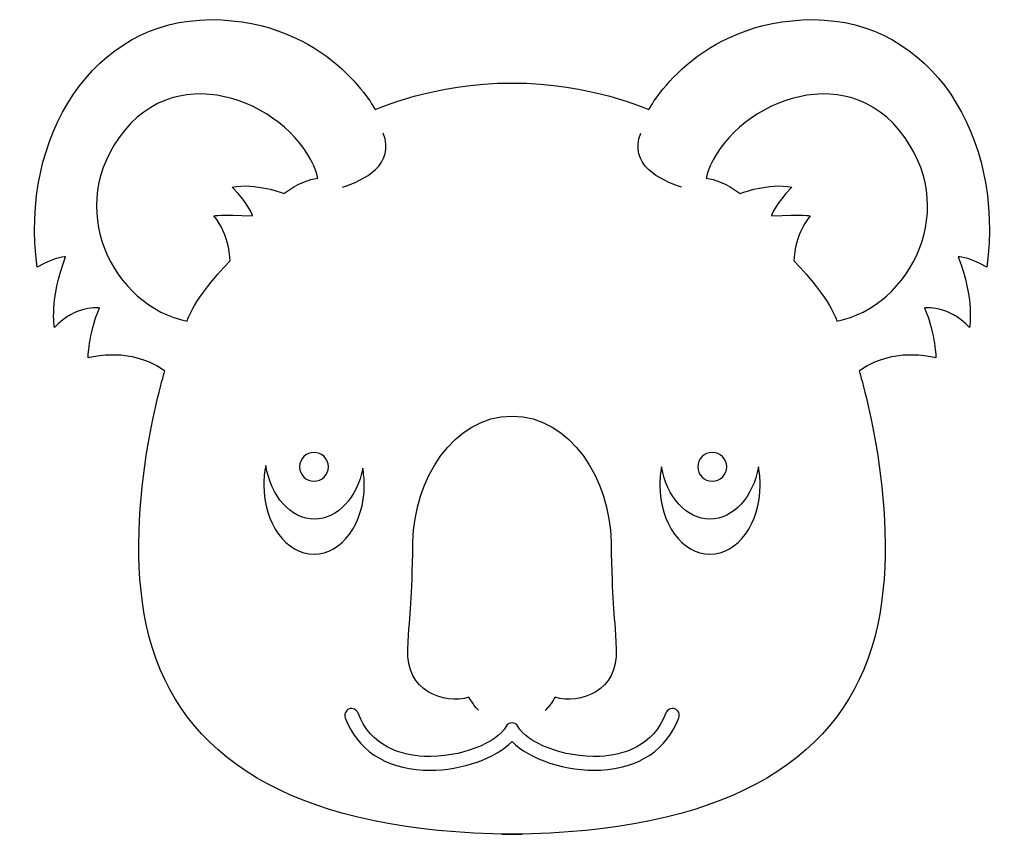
# Model space of a CAD drawing. Extents: x 2.4 to 12.6, y 3.2 to 11.7.
import ezdxf

# ---------------------------------------------------------------- set-up
doc = ezdxf.new("R2010")
doc.units = 0
doc.layers.add('FILL', color=7, linetype='CONTINUOUS')
doc.layers.add('STROKE', color=7, linetype='CONTINUOUS')

msp = doc.modelspace()

# ---------------------------------------------------------------- linework, layer by layer
at = {"layer": 'FILL', "color": 7}
for points, knots in [([(12.43, 9.113), (12.611, 10.472), (11.847, 11.682), (10.627, 11.682), (9.406, 11.682), (8.918, 10.748), (8.918, 10.748), (8.918, 10.748), (8.314, 11.024), (7.497, 11.024), (6.68, 11.024), (6.075, 10.748), (6.075, 10.748), (6.075, 10.748), (5.587, 11.682), (4.367, 11.682), (3.147, 11.682), (2.383, 10.472), (2.563, 9.113), (2.775, 9.23), (2.86, 9.219), (2.86, 9.219), (2.69, 8.774), (2.743, 8.487), (2.743, 8.487), (2.966, 8.72), (3.21, 8.689), (3.21, 8.689), (3.093, 8.402), (3.093, 8.169), (3.093, 8.169), (3.603, 8.285), (3.889, 8.031), (3.889, 8.031), (3.889, 8.031), (3.38, 6.375), (3.762, 5.154), (4.138, 3.953), (5.325, 3.245), (7.497, 3.223), (9.668, 3.245), (10.856, 3.953), (11.231, 5.154), (11.613, 6.375), (11.104, 8.031), (11.104, 8.031), (11.104, 8.031), (11.391, 8.285), (11.9, 8.169), (11.9, 8.169), (11.9, 8.402), (11.783, 8.689), (11.783, 8.689), (12.027, 8.72), (12.25, 8.487), (12.25, 8.487), (12.303, 8.774), (12.133, 9.219), (12.133, 9.219), (12.218, 9.23), (12.43, 9.113)], [0, 0, 0, 0, 1, 1, 1, 2, 2, 2, 3, 3, 3, 4, 4, 4, 5, 5, 5, 6, 6, 6, 7, 7, 7, 8, 8, 8, 9, 9, 9, 10, 10, 10, 11, 11, 11, 12, 12, 12, 13, 13, 13, 14, 14, 14, 15, 15, 15, 16, 16, 16, 17, 17, 17, 18, 18, 18, 19, 19, 19, 20, 20, 20, 20]), ([(4.568, 9.177), (4.176, 8.774), (4.123, 8.551), (4.123, 8.551), (3.359, 8.699), (2.818, 9.739), (3.475, 10.535), (4.133, 11.331), (5.311, 10.716), (5.481, 10.037), (5.279, 10.005), (5.131, 9.877), (5.131, 9.877), (5.131, 9.877), (4.823, 9.994), (4.59, 9.941), (4.77, 9.761), (4.802, 9.644), (4.802, 9.644), (4.473, 9.665), (4.399, 9.644), (4.399, 9.644), (4.568, 9.442), (4.568, 9.177), (4.568, 9.177)], [0, 0, 0, 0, 1, 1, 1, 2, 2, 2, 3, 3, 3, 4, 4, 4, 5, 5, 5, 6, 6, 6, 7, 7, 7, 8, 8, 8, 8]), ([(10.871, 8.551), (10.871, 8.551), (10.818, 8.774), (10.425, 9.177), (10.425, 9.177), (10.425, 9.442), (10.595, 9.644), (10.595, 9.644), (10.521, 9.665), (10.192, 9.644), (10.192, 9.644), (10.223, 9.761), (10.404, 9.941), (10.17, 9.994), (9.863, 9.877), (9.863, 9.877), (9.863, 9.877), (9.714, 10.005), (9.513, 10.037), (9.682, 10.716), (10.86, 11.331), (11.518, 10.535), (12.176, 9.739), (11.635, 8.699), (10.871, 8.551)], [0, 0, 0, 0, 1, 1, 1, 2, 2, 2, 3, 3, 3, 4, 4, 4, 5, 5, 5, 6, 6, 6, 7, 7, 7, 8, 8, 8, 8]), ([(5.59, 7.038), (5.59, 6.956), (5.523, 6.889), (5.44, 6.889), (5.357, 6.889), (5.29, 6.956), (5.29, 7.038), (5.29, 7.121), (5.357, 7.188), (5.44, 7.188), (5.523, 7.188), (5.59, 7.121), (5.59, 7.038)], [0, 0, 0, 0, 1, 1, 1, 2, 2, 2, 3, 3, 3, 4, 4, 4, 4]), ([(9.577, 7.188), (9.659, 7.188), (9.727, 7.121), (9.727, 7.038), (9.727, 6.956), (9.659, 6.889), (9.577, 6.889), (9.494, 6.889), (9.427, 6.956), (9.427, 7.038), (9.427, 7.121), (9.494, 7.188), (9.577, 7.188)], [0, 0, 0, 0, 1, 1, 1, 2, 2, 2, 3, 3, 3, 4, 4, 4, 4]), ([(5.44, 6.131), (5.152, 6.131), (4.918, 6.452), (4.918, 6.848), (4.918, 6.919), (4.926, 6.987), (4.94, 7.052), (4.99, 6.734), (5.197, 6.496), (5.445, 6.496), (5.686, 6.496), (5.889, 6.721), (5.946, 7.025), (5.956, 6.968), (5.962, 6.909), (5.962, 6.848), (5.962, 6.452), (5.728, 6.131), (5.44, 6.131)], [0, 0, 0, 0, 1, 1, 1, 2, 2, 2, 3, 3, 3, 4, 4, 4, 5, 5, 5, 6, 6, 6, 6]), ([(9.553, 6.131), (9.265, 6.131), (9.032, 6.452), (9.032, 6.848), (9.032, 6.914), (9.038, 6.978), (9.05, 7.038), (9.104, 6.728), (9.308, 6.496), (9.553, 6.496), (9.798, 6.496), (10.003, 6.728), (10.056, 7.038), (10.068, 6.978), (10.075, 6.914), (10.075, 6.848), (10.075, 6.452), (9.841, 6.131), (9.553, 6.131)], [0, 0, 0, 0, 1, 1, 1, 2, 2, 2, 3, 3, 3, 4, 4, 4, 5, 5, 5, 6, 6, 6, 6]), ([(9.23, 4.432), (9.105, 4.102), (8.817, 3.909), (8.419, 3.889), (8.063, 3.871), (7.67, 4.004), (7.497, 4.187), (7.334, 4.015), (6.978, 3.887), (6.64, 3.887), (6.618, 3.887), (6.596, 3.888), (6.574, 3.889), (6.176, 3.909), (5.888, 4.102), (5.764, 4.432), (5.75, 4.469), (5.768, 4.51), (5.806, 4.524), (5.843, 4.538), (5.884, 4.519), (5.898, 4.482), (6.03, 4.132), (6.343, 4.044), (6.582, 4.032), (6.964, 4.013), (7.353, 4.182), (7.433, 4.34), (7.445, 4.365), (7.47, 4.38), (7.497, 4.38), (7.524, 4.38), (7.549, 4.365), (7.561, 4.34), (7.64, 4.182), (8.029, 4.013), (8.412, 4.032), (8.65, 4.044), (8.963, 4.132), (9.095, 4.482), (9.109, 4.519), (9.151, 4.538), (9.188, 4.524), (9.225, 4.51), (9.244, 4.469), (9.23, 4.432)], [0, 0, 0, 0, 1, 1, 1, 2, 2, 2, 3, 3, 3, 4, 4, 4, 5, 5, 5, 6, 6, 6, 7, 7, 7, 8, 8, 8, 9, 9, 9, 10, 10, 10, 11, 11, 11, 12, 12, 12, 13, 13, 13, 14, 14, 14, 15, 15, 15, 15])]:
    msp.add_open_spline(points, degree=3, knots=knots, dxfattribs=at)
at = {"layer": 'STROKE', "color": 7}
for points in [[(5.735, 9.941), (5.958, 10.015), (6.287, 10.175), (6.16, 10.504)], [(9.258, 9.941), (9.035, 10.015), (8.706, 10.175), (8.834, 10.504)]]:
    msp.add_open_spline(points, degree=3, dxfattribs=at)
for points, knots in [([(7.149, 4.512), (7.081, 4.579), (7.051, 4.645), (7.051, 4.645), (6.786, 4.571), (6.393, 4.709), (6.414, 5.144), (6.436, 5.579), (6.457, 5.611), (6.468, 6.258), (6.478, 6.906), (6.888, 7.565), (7.497, 7.565), (8.105, 7.565), (8.515, 6.906), (8.526, 6.258), (8.536, 5.611), (8.558, 5.579), (8.579, 5.144), (8.6, 4.709), (8.208, 4.571), (7.942, 4.645), (7.942, 4.645), (7.912, 4.577), (7.842, 4.509)], [0, 0, 0, 0, 1, 1, 1, 2, 2, 2, 3, 3, 3, 4, 4, 4, 5, 5, 5, 6, 6, 6, 7, 7, 7, 8, 8, 8, 8]), ([(7.391, 3.223), (7.426, 3.223), (7.462, 3.223), (7.497, 3.223), (7.532, 3.223), (7.567, 3.223), (7.603, 3.223), (7.603, 3.223), (7.391, 3.223), (7.391, 3.223)], [0, 0, 0, 0, 1, 1, 1, 2, 2, 2, 3, 3, 3, 3])]:
    msp.add_open_spline(points, degree=3, knots=knots, dxfattribs=at)

doc.saveas('drawing.dxf')
